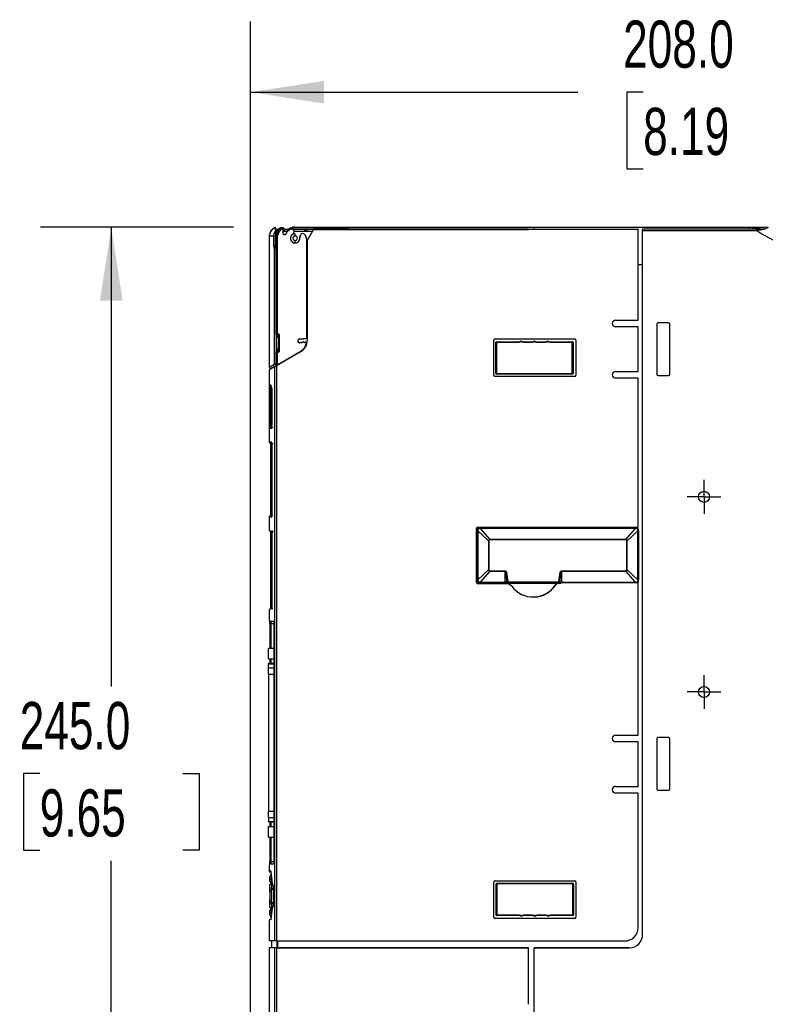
# Model space of a CAD drawing. Header units: millimetres. Extents: x 0 to 1397, y 0 to 1080.
# Tile 16 of 28: x 814 to 981, y 364 to 584. Entities that reach past the tile are written whole.
import ezdxf

# ---------------------------------------------------------------- set-up
doc = ezdxf.new("R2010")
doc.units = ezdxf.units.MM
doc.header["$LTSCALE"] = 5
doc.linetypes.add('CENTERX2', pattern=[20.32, 12.7, -2.54, 2.54, -2.54])
doc.layers.add('CENTER', color=40, linetype='CENTERX2')
doc.layers.add('DIMENSIONS', color=140, linetype='Continuous', lineweight=25)
doc.styles.add('SLDTEXTSTYLE0', font='TXT', dxfattribs={"width": 0.7})
doc.dimstyles.new('SLDDIMSTYLE1', dxfattribs={"dimtxt": 10.790039, "dimasz": 16.51, "dimexe": 0, "dimexo": 0.0625, "dimgap": 2.69751, "dimtad": 0, "dimtih": 1, "dimtoh": 1, "dimrnd": 1e-09, "dimzin": 4, "dimdsep": 46, "dimtxsty": 'SLDTEXTSTYLE0', "dimsah": 1, "dimcen": 0.09, "dimadec": 0, "dimazin": 1, "dimtfac": 1, "dimtofl": 0, "dimtmove": 0, "dimatfit": 3, "dimfxl": 0, "dimfrac": 2, "dimtolj": 1, "dimtzin": 12, "dimarcsym": 0})

# ---------------------------------------------------------------- blocks, each defined once
blk = doc.blocks.new('_D_10')
at = {"layer": 'DIMENSIONS'}
for p, q in [((865.91, 307.18), (865.91, 583.91)), ((1073.93, 544.2), (1073.93, 583.91)), ((865.91, 568.04), (939.27, 568.04)), ((953.89, 568.04), (950.27, 568.04)), ((950.27, 568.04), (950.27, 550.89)), ((985.95, 568.04), (989.58, 568.04)), ((989.58, 568.04), (989.58, 550.89)), ((1073.93, 568.04), (1000.58, 568.04)), ((950.27, 550.89), (953.89, 550.89)), ((989.58, 550.89), (985.95, 550.89))]:
    blk.add_line(p, q, dxfattribs=at)
for points in [[(865.91, 568.04), (882.42, 565.5), (882.42, 570.58)], [(1073.93, 568.04), (1057.42, 570.58), (1057.42, 565.5)]]:
    blk.add_solid(points, dxfattribs=at)
at = {"layer": 'DIMENSIONS', "char_height": 10.583, "attachment_point": 1, "style": 'SLDTEXTSTYLE0'}
for s, insert in [('208.0', (949.4, 584.1)), ('8.19', (953.89, 564.53))]:
    blk.add_mtext(s, dxfattribs=dict(at, insert=insert))
blk = doc.blocks.new('_D_12')
at = {"layer": 'DIMENSIONS'}
for p, q in [((862.1, 537.78), (818.85, 537.78)), ((834.72, 537.78), (834.72, 434.84)), ((818.69, 415.28), (815.07, 415.28)), ((815.07, 415.28), (815.07, 398.13)), ((850.75, 415.28), (854.38, 415.28)), ((854.38, 415.28), (854.38, 398.13)), ((815.07, 398.13), (818.69, 398.13)), ((854.38, 398.13), (850.75, 398.13)), ((834.72, 292.78), (834.72, 395.71)), ((865.33, 292.78), (818.85, 292.78))]:
    blk.add_line(p, q, dxfattribs=at)
for points in [[(834.72, 537.78), (832.18, 521.27), (837.26, 521.27)], [(834.72, 292.78), (837.26, 309.29), (832.18, 309.29)]]:
    blk.add_solid(points, dxfattribs=at)
at = {"layer": 'DIMENSIONS', "char_height": 10.583, "attachment_point": 1, "style": 'SLDTEXTSTYLE0'}
for s, insert in [('245.0', (814.2, 431.34)), ('9.65', (818.69, 411.77))]:
    blk.add_mtext(s, dxfattribs=dict(at, insert=insert))
blk = doc.blocks.new('SW_CENTERMARKSYMBOL_6')
at = {"layer": 'CENTER', "color": 0}
for p, q in [((0, 2.54), (0, 3.79)), ((0, 0), (0, 2.54)), ((-2.54, 0), (-3.79, 0)), ((0, 0), (-2.54, 0)), ((0, 0), (0, -2.54)), ((0, 0), (2.54, 0)), ((2.54, 0), (3.79, 0)), ((0, -2.54), (0, -3.79))]:
    blk.add_line(p, q, dxfattribs=at)
blk = doc.blocks.new('SW_CENTERMARKSYMBOL_7')
at = {"layer": 'CENTER', "color": 0}
for p, q in [((0, 2.54), (0, 3.79)), ((0, 0), (0, 2.54)), ((-2.54, 0), (-3.79, 0)), ((0, 0), (-2.54, 0)), ((0, 0), (0, -2.54)), ((0, 0), (2.54, 0)), ((2.54, 0), (3.79, 0)), ((0, -2.54), (0, -3.79))]:
    blk.add_line(p, q, dxfattribs=at)

msp = doc.modelspace()

# ---------------------------------------------------------------- linework, layer by layer
for p, q in [((871.607, 537.607), (871.322, 537.598)), ((871.331, 537.596), (871.328, 537.614)), ((871.528, 536.825), (871.528, 536.384)), ((871.77, 536.825), (871.528, 536.825)), ((871.528, 536.825), (871.528, 536.384)), ((871.889, 536.825), (871.914, 536.811)), ((871.914, 536.825), (871.889, 536.825)), ((871.914, 536.825), (871.914, 536.811)), ((871.922, 536.825), (871.914, 536.825)), ((872.006, 537.368), (872.006, 537.156)), ((872.006, 537.368), (872.252, 537.368)), ((872.468, 537.358), (872.627, 537.608)), ((873.255, 537.606), (872.627, 537.608)), ((872.627, 537.608), (873.246, 537.607)), ((872.966, 537.295), (872.918, 537.295)), ((872.966, 537.295), (873.248, 537.569)), ((873.131, 536.677), (873.216, 536.837)), ((874.239, 536.825), (873.209, 536.825)), ((873.216, 536.837), (873.226, 536.853)), ((873.226, 536.853), (873.413, 537.025)), ((873.248, 537.569), (873.255, 537.606)), ((873.413, 537.025), (873.447, 537.043)), ((873.536, 537.187), (873.54, 537.21)), ((873.54, 537.21), (873.544, 537.229)), ((873.545, 537.368), (874.55, 537.368)), ((873.948, 536.436), (873.876, 536.301)), ((873.999, 536.588), (873.948, 536.436)), ((873.948, 536.436), (873.948, 536.436)), ((873.999, 536.588), (873.999, 536.588)), ((874.118, 536.746), (874.118, 536.746)), ((874.84, 537.294), (874.261, 536.846)), ((874.261, 536.846), (874.261, 536.846)), ((874.84, 537.294), (874.978, 537.363)), ((875.504, 537.294), (874.84, 537.294)), ((874.978, 537.363), (874.978, 537.363)), ((880.284, 537.659), (875.191, 537.659)), ((875.373, 537.368), (880.116, 537.368)), ((875.544, 536.341), (875.674, 536.799)), ((875.676, 537.011), (875.676, 537.011)), ((878.226, 536.825), (875.679, 536.825)), ((875.921, 537.777), (952.719, 537.777)), ((878.231, 536.825), (878.226, 536.825)), ((878.291, 536.825), (878.231, 536.825)), ((879.803, 536.825), (878.292, 536.825)), ((880.064, 537.277), (878.621, 534.777)), ((880.064, 537.277), (880.284, 537.659)), ((952.754, 537.277), (880.064, 537.277)), ((880.082, 537.283), (880.249, 537.573)), ((880.082, 537.283), (928.102, 537.283)), ((887.885, 537.572), (880.249, 537.573)), ((887.885, 537.368), (887.885, 537.572)), ((928.102, 537.367), (887.885, 537.368)), ((928.102, 537.367), (928.102, 537.283)), ((929.504, 537.334), (929.475, 537.752)), ((929.504, 537.752), (929.475, 537.752)), ((929.504, 537.334), (929.504, 537.752)), ((929.504, 537.752), (977.687, 537.752)), ((929.504, 537.334), (952.75, 537.334)), ((952.719, 537.777), (952.721, 537.752)), ((952.75, 537.334), (952.754, 537.277)), ((952.754, 516.927), (952.754, 537.277)), ((953.255, 537.752), (953.255, 537.777)), ((953.745, 537.752), (953.743, 537.777)), ((977.687, 537.334), (953.774, 537.334)), ((953.774, 529.326), (953.774, 537.334)), ((953.778, 379.253), (953.778, 537.043)), ((953.778, 537.043), (979.372, 537.043)), ((977.687, 537.334), (977.687, 537.752)), ((977.687, 537.752), (981.152, 537.752)), ((979.372, 537.334), (977.687, 537.334)), ((979.372, 537.043), (979.372, 537.334)), ((979.372, 537.043), (980.519, 536.28)), ((870.124, 535.797), (870.117, 506.412)), ((871.14, 533.545), (871.14, 535.795)), ((871.431, 535.795), (871.43, 533.545)), ((871.431, 535.795), (871.698, 535.795)), ((871.692, 513.795), (871.698, 535.795)), ((871.983, 513.795), (871.988, 535.795)), ((873.876, 536.301), (873.876, 536.301)), ((875.924, 536.294), (875.583, 536.234)), ((875.924, 535.794), (875.924, 536.294)), ((875.924, 534.294), (875.924, 534.794)), ((876.959, 535.47), (876.959, 535.47)), ((877.126, 536.019), (876.971, 535.578)), ((876.971, 535.578), (876.971, 535.578)), ((877.126, 536.019), (877.126, 536.019)), ((878.062, 536.072), (878.062, 536.072)), ((878.234, 535.923), (878.307, 535.892)), ((878.519, 513.053), (878.524, 534.716)), ((878.524, 534.716), (878.524, 534.842)), ((878.621, 534.777), (878.621, 512.417)), ((871.43, 533.545), (871.14, 533.545)), ((871.256, 507.07), (871.263, 532.86)), ((953.778, 529.326), (952.754, 529.326)), ((953.778, 379.253), (953.778, 529.326)), ((947.731, 516.927), (952.754, 516.927)), ((952.754, 515.427), (947.731, 515.427)), ((952.754, 505.427), (952.754, 515.427)), ((956.947, 516.017), (956.947, 504.817)), ((959.553, 516.317), (957.247, 516.317)), ((959.853, 504.817), (959.853, 516.017)), ((871.795, 513.795), (871.692, 513.795)), ((871.749, 509.895), (871.75, 513.695)), ((871.75, 513.171), (871.749, 510.419)), ((871.75, 513.695), (871.75, 513.695)), ((871.75, 513.636), (871.75, 513.312)), ((872.204, 513.795), (871.795, 513.795)), ((871.849, 510.419), (871.85, 513.171)), ((871.85, 513.707), (871.85, 513.383)), ((871.85, 513.707), (872.192, 513.707)), ((871.85, 513.383), (872.164, 513.383)), ((871.85, 513.171), (872.158, 513.171)), ((871.983, 513.795), (872.22, 513.795)), ((872.158, 513.171), (872.158, 510.419)), ((872.164, 513.383), (872.192, 513.707)), ((872.22, 513.795), (872.204, 513.795)), ((872.257, 510.419), (872.258, 513.171)), ((872.263, 513.312), (872.292, 513.636)), ((872.304, 513.695), (872.32, 513.695)), ((872.32, 513.695), (872.319, 509.895)), ((876.903, 512.745), (877.296, 512.766)), ((877.296, 512.766), (877.323, 512.767)), ((877.984, 512.818), (878.34, 512.854)), ((920.421, 504.577), (920.421, 512.477)), ((920.721, 512.777), (938.521, 512.777)), ((921.021, 512.087), (921.021, 511.93)), ((921.021, 512.087), (926.011, 512.087)), ((926.011, 511.93), (926.011, 512.087)), ((926.521, 512.07), (926.477, 512.228)), ((926.564, 512.228), (926.521, 512.07)), ((927.03, 511.93), (927.03, 512.087)), ((927.03, 512.087), (929.011, 512.087)), ((929.011, 511.93), (929.011, 512.087)), ((929.521, 512.07), (929.477, 512.228)), ((929.564, 512.228), (929.521, 512.07)), ((930.03, 511.93), (930.03, 512.087)), ((930.03, 512.087), (932.011, 512.087)), ((932.011, 511.93), (932.011, 512.087)), ((932.521, 512.07), (932.477, 512.228)), ((932.564, 512.228), (932.521, 512.07)), ((933.03, 511.93), (933.03, 512.087)), ((933.03, 512.087), (938.021, 512.087)), ((938.021, 511.93), (938.021, 512.087)), ((938.821, 512.477), (938.821, 504.577)), ((871.691, 509.895), (871.749, 509.895)), ((871.691, 507.015), (871.691, 509.895)), ((871.749, 510.278), (871.749, 509.954)), ((871.749, 509.895), (871.749, 509.895)), ((871.751, 509.875), (871.751, 509.875)), ((872.158, 510.419), (871.849, 510.419)), ((872.163, 510.207), (871.849, 510.207)), ((871.849, 509.883), (871.849, 510.207)), ((872.191, 509.883), (871.849, 509.883)), ((872.073, 507.024), (877.018, 509.878)), ((872.191, 509.883), (872.163, 510.207)), ((872.291, 509.953), (872.263, 510.278)), ((872.319, 509.895), (872.303, 509.895)), ((876.94, 511.886), (876.922, 511.886)), ((877.349, 511.907), (876.94, 511.886)), ((876.94, 511.886), (876.94, 511.886)), ((877.349, 511.907), (877.349, 511.907)), ((877.589, 511.999), (877.589, 511.999)), ((877.811, 512.016), (877.811, 512.016)), ((878.062, 511.962), (878.023, 511.96)), ((878.21, 511.976), (878.062, 511.962)), ((878.062, 511.962), (878.062, 511.962)), ((878.21, 511.976), (878.21, 511.976)), ((878.425, 511.818), (878.425, 511.818)), ((921.021, 511.93), (920.863, 511.93)), ((920.863, 504.98), (920.863, 511.93)), ((921.021, 511.93), (921.021, 504.98)), ((926.011, 511.93), (921.021, 511.93)), ((929.011, 511.93), (927.03, 511.93)), ((932.011, 511.93), (930.03, 511.93)), ((938.021, 511.93), (933.03, 511.93)), ((938.178, 511.93), (938.021, 511.93)), ((938.021, 504.98), (938.021, 511.93)), ((938.178, 511.93), (938.178, 504.98)), ((877.121, 509.818), (871.752, 506.719)), ((871.844, 509.795), (871.849, 509.795)), ((871.849, 509.795), (872.204, 509.795)), ((871.981, 506.989), (871.982, 509.795)), ((872.204, 509.795), (872.219, 509.795)), ((871.26, 506.435), (870.121, 505.777)), ((870.121, 505.777), (870.121, 489.647)), ((871.752, 506.719), (871.26, 506.435)), ((871.26, 506.435), (871.26, 377.777)), ((871.528, 506.717), (871.528, 506.59)), ((871.752, 506.719), (871.752, 377.777)), ((871.914, 506.94), (871.914, 506.812)), ((871.973, 506.967), (872.073, 507.024)), ((871.981, 506.989), (872.073, 507.024)), ((947.731, 505.427), (952.754, 505.427)), ((938.521, 504.277), (920.721, 504.277)), ((920.863, 504.98), (921.021, 504.98)), ((921.021, 504.98), (921.021, 504.823)), ((921.021, 504.98), (938.021, 504.98)), ((938.021, 504.823), (921.021, 504.823)), ((938.021, 504.823), (938.021, 504.98)), ((938.021, 504.98), (938.178, 504.98)), ((952.754, 503.927), (947.731, 503.927)), ((952.754, 470.557), (952.754, 503.927)), ((957.247, 504.517), (959.553, 504.517)), ((870.193, 493.477), (870.193, 501.777)), ((870.193, 501.777), (870.493, 501.777)), ((870.392, 502.307), (870.393, 502.311)), ((870.493, 493.477), (870.493, 501.777)), ((870.713, 501.777), (870.493, 501.777)), ((870.708, 501.777), (870.708, 493.477)), ((870.711, 501.777), (870.711, 493.477)), ((870.193, 493.477), (870.493, 493.477)), ((870.713, 493.477), (870.493, 493.477)), ((870.121, 489.647), (870.609, 489.647)), ((870.364, 488.847), (870.364, 473.579)), ((870.364, 488.847), (870.664, 488.847)), ((870.755, 489.347), (870.438, 489.347)), ((870.664, 473.579), (870.664, 488.847)), ((870.664, 488.847), (870.702, 488.847)), ((870.702, 488.847), (870.702, 473.579)), ((870.702, 488.847), (870.704, 488.847)), ((870.704, 488.847), (870.704, 473.579)), ((870.121, 472.779), (870.121, 469.907)), ((870.609, 472.779), (870.121, 472.779)), ((870.364, 473.579), (870.664, 473.579)), ((870.907, 473.079), (870.438, 473.079)), ((870.702, 473.579), (870.664, 473.579)), ((870.704, 473.579), (870.702, 473.579)), ((916.531, 458.157), (916.531, 470.257)), ((916.831, 470.557), (952.754, 470.557)), ((917.35, 470.211), (917.113, 470.195)), ((917.35, 470.355), (917.35, 470.211)), ((917.35, 470.355), (952.211, 470.355)), ((917.35, 470.211), (919.557, 467.734)), ((952.211, 470.211), (917.35, 470.211)), ((950.004, 467.734), (952.211, 470.211)), ((952.211, 470.211), (952.211, 470.355)), ((952.449, 470.195), (952.211, 470.211)), ((870.364, 469.107), (870.364, 452.707)), ((870.365, 469.107), (870.664, 469.107)), ((870.907, 469.607), (870.438, 469.607)), ((870.664, 452.707), (870.664, 469.107)), ((870.702, 469.107), (870.702, 452.707)), ((870.704, 469.107), (870.704, 452.707)), ((916.875, 469.722), (916.73, 469.722)), ((916.73, 458.692), (916.73, 469.722)), ((916.893, 469.976), (916.875, 469.722)), ((919.253, 467.434), (916.875, 469.722)), ((916.875, 469.722), (916.875, 458.692)), ((952.686, 469.722), (950.308, 467.434)), ((952.686, 469.722), (952.668, 469.976)), ((952.686, 458.692), (952.686, 469.722)), ((952.831, 469.722), (952.686, 469.722)), ((952.831, 469.722), (952.831, 458.692)), ((919.253, 467.434), (919.253, 460.98)), ((919.309, 467.434), (919.253, 467.434)), ((919.309, 467.434), (919.309, 460.98)), ((950.004, 467.734), (919.557, 467.734)), ((919.557, 467.68), (919.557, 467.734)), ((950.004, 467.68), (919.557, 467.68)), ((950.004, 467.68), (950.004, 467.734)), ((950.253, 460.98), (950.253, 467.434)), ((950.253, 467.434), (950.308, 467.434)), ((950.308, 460.98), (950.308, 467.434)), ((916.875, 458.692), (919.253, 460.98)), ((919.557, 460.68), (917.35, 458.203)), ((919.309, 460.98), (919.253, 460.98)), ((919.557, 460.734), (922.981, 460.734)), ((919.557, 460.734), (919.557, 460.68)), ((919.557, 460.68), (922.981, 460.68)), ((922.981, 460.734), (922.981, 460.68)), ((922.981, 458.203), (922.981, 460.68)), ((935.581, 460.734), (935.581, 460.68)), ((935.581, 460.734), (950.004, 460.734)), ((935.581, 460.68), (935.581, 458.203)), ((935.581, 460.68), (950.004, 460.68)), ((950.004, 460.734), (950.004, 460.68)), ((952.211, 458.203), (950.004, 460.68)), ((950.253, 460.98), (950.308, 460.98)), ((950.308, 460.98), (952.686, 458.692)), ((916.73, 458.692), (916.875, 458.692)), ((923.008, 457.857), (916.831, 457.857)), ((916.875, 458.692), (916.893, 458.438)), ((917.35, 458.203), (917.113, 458.219)), ((917.35, 458.203), (922.981, 458.203)), ((917.35, 458.059), (917.35, 458.203)), ((922.981, 458.059), (917.35, 458.059)), ((922.981, 458.059), (922.981, 458.203)), ((923.038, 457.857), (923.008, 457.857)), ((923.56, 457.957), (923.447, 457.957)), ((923.56, 458.257), (923.56, 457.957)), ((923.56, 458.257), (935.001, 458.257)), ((923.56, 457.957), (935.001, 457.957)), ((924.434, 457.279), (924.465, 457.28)), ((934.27, 457.616), (934.299, 457.614)), ((935.001, 457.957), (935.001, 458.257)), ((935.001, 458.257), (935.184, 458.248)), ((935.001, 457.957), (935.096, 457.957)), ((935.581, 458.203), (952.211, 458.203)), ((935.581, 458.092), (935.581, 458.203)), ((935.581, 458.092), (952.211, 458.092)), ((952.211, 458.203), (952.449, 458.219)), ((952.211, 458.092), (952.211, 458.203)), ((952.668, 458.438), (952.686, 458.692)), ((952.686, 458.692), (952.831, 458.692)), ((952.754, 458.232), (952.692, 458.232)), ((952.754, 423.927), (952.754, 458.232)), ((870.365, 452.707), (870.664, 452.707)), ((870.121, 451.907), (870.121, 449.727)), ((870.907, 452.207), (870.438, 452.207)), ((870.249, 448.927), (870.249, 443.432)), ((870.25, 448.927), (870.549, 448.927)), ((870.515, 449.427), (871.302, 449.427)), ((870.549, 448.927), (871.133, 448.927)), ((870.549, 443.432), (870.549, 448.927)), ((871.13, 448.927), (871.13, 395.527)), ((871.134, 448.927), (871.134, 395.527)), ((869.934, 441.032), (869.934, 443.432)), ((869.934, 443.432), (871.13, 443.432)), ((869.934, 441.032), (871.13, 441.032)), ((871.13, 439.972), (869.934, 439.972)), ((869.934, 439.922), (869.934, 439.972)), ((869.934, 439.022), (869.934, 439.922)), ((869.934, 439.922), (871.13, 439.922)), ((870.249, 441.032), (870.249, 439.972)), ((870.549, 439.972), (870.549, 441.032)), ((869.934, 437.602), (869.934, 439.022)), ((869.934, 439.022), (871.13, 439.022)), ((869.934, 437.602), (869.934, 406.862)), ((869.934, 437.602), (871.13, 437.602)), ((947.731, 423.927), (952.754, 423.927)), ((952.754, 422.427), (947.731, 422.427)), ((952.754, 412.427), (952.754, 422.427)), ((956.947, 423.047), (956.947, 411.847)), ((959.553, 423.347), (957.247, 423.347)), ((959.853, 411.847), (959.853, 423.047)), ((947.731, 412.427), (952.754, 412.427)), ((952.754, 410.927), (947.731, 410.927)), ((952.754, 380.777), (952.754, 410.927)), ((957.247, 411.547), (959.553, 411.547)), ((869.934, 405.442), (869.934, 406.862)), ((869.934, 406.862), (871.13, 406.862)), ((869.934, 405.442), (869.934, 404.542)), ((869.934, 405.442), (871.13, 405.442)), ((869.934, 404.492), (869.934, 404.542)), ((869.934, 404.542), (871.13, 404.542)), ((869.934, 404.492), (871.13, 404.492)), ((870.249, 404.492), (870.249, 403.432)), ((870.549, 403.432), (870.549, 404.492)), ((869.934, 401.032), (869.934, 403.432)), ((869.934, 403.432), (871.13, 403.432)), ((869.934, 401.032), (871.13, 401.032)), ((870.249, 401.032), (870.249, 395.527)), ((870.549, 395.527), (870.549, 401.032)), ((870.25, 395.527), (870.549, 395.527)), ((871.133, 395.527), (870.549, 395.527)), ((870.121, 394.727), (870.121, 393.477)), ((870.121, 393.477), (870.418, 393.477)), ((870.47, 393.251), (870.469, 393.236)), ((870.47, 393.251), (870.779, 390.634)), ((871.302, 395.027), (870.515, 395.027)), ((870.251, 392.232), (870.632, 392.232)), ((870.251, 391.782), (870.251, 392.232)), ((870.251, 391.482), (870.251, 391.782)), ((870.251, 391.782), (870.632, 391.782)), ((870.251, 391.482), (870.632, 391.482)), ((870.251, 391.082), (870.251, 391.482)), ((870.251, 391.082), (870.632, 391.082)), ((870.401, 392.677), (870.401, 392.232)), ((870.401, 391.082), (870.401, 390.777)), ((870.402, 390.777), (870.701, 390.777)), ((870.632, 391.34), (870.632, 391.482)), ((870.632, 391.34), (870.632, 389.879)), ((920.421, 383.077), (920.421, 390.977)), ((920.721, 391.277), (938.521, 391.277)), ((921.121, 390.734), (921.121, 390.577)), ((921.121, 390.734), (938.121, 390.734)), ((938.121, 390.577), (938.121, 390.734)), ((938.821, 390.977), (938.821, 383.077)), ((870.251, 389.282), (870.251, 390.512)), ((870.251, 390.512), (870.632, 390.512)), ((870.251, 389.282), (870.632, 389.282)), ((870.251, 389.279), (870.251, 389.282)), ((870.251, 388.782), (870.251, 389.279)), ((870.251, 389.279), (870.632, 389.279)), ((870.251, 388.782), (870.632, 388.782)), ((870.251, 388.782), (870.251, 386.982)), ((870.632, 389.521), (870.632, 389.879)), ((870.632, 389.879), (871.095, 389.879)), ((870.632, 389.521), (870.632, 389.282)), ((870.632, 389.521), (871.075, 389.521)), ((870.632, 389.282), (871.075, 389.282)), ((870.632, 388.782), (870.632, 389.279)), ((870.632, 389.279), (871.075, 389.279)), ((870.632, 388.782), (870.632, 386.982)), ((871.075, 389.777), (871.075, 385.977)), ((871.079, 389.777), (871.079, 385.977)), ((921.121, 390.577), (920.963, 390.577)), ((920.963, 383.627), (920.963, 390.577)), ((921.121, 390.577), (921.121, 383.627)), ((938.121, 390.577), (921.121, 390.577)), ((938.278, 390.577), (938.121, 390.577)), ((938.121, 383.627), (938.121, 390.577)), ((938.278, 390.577), (938.278, 383.627)), ((870.251, 386.484), (870.251, 386.982)), ((870.251, 386.982), (870.632, 386.982)), ((870.251, 386.484), (870.632, 386.484)), ((870.251, 386.482), (870.251, 386.484)), ((870.251, 386.482), (870.632, 386.482)), ((870.251, 385.252), (870.251, 386.482)), ((870.632, 386.484), (870.632, 386.982)), ((870.632, 386.484), (871.075, 386.484)), ((870.632, 386.482), (871.075, 386.482)), ((870.632, 386.482), (870.632, 386.243)), ((870.632, 385.885), (870.632, 386.243)), ((870.632, 386.243), (871.075, 386.243)), ((870.251, 385.252), (870.632, 385.252)), ((870.251, 384.282), (870.251, 384.682)), ((870.251, 384.682), (870.632, 384.682)), ((870.251, 383.982), (870.251, 384.282)), ((870.251, 384.282), (870.632, 384.282)), ((870.401, 384.977), (870.401, 384.682)), ((870.402, 384.977), (870.701, 384.977)), ((870.779, 385.12), (870.47, 382.503)), ((870.632, 385.885), (870.632, 384.423)), ((870.632, 385.885), (871.094, 385.885)), ((870.632, 384.282), (870.632, 384.423)), ((870.778, 385.14), (870.783, 385.177)), ((870.121, 382.277), (870.121, 377.777)), ((870.251, 383.982), (870.632, 383.982)), ((870.251, 383.532), (870.251, 383.982)), ((870.251, 383.532), (870.632, 383.532)), ((870.401, 383.532), (870.401, 383.077)), ((938.521, 382.777), (920.721, 382.777)), ((920.963, 383.627), (921.121, 383.627)), ((921.121, 383.627), (921.121, 383.47)), ((921.121, 383.627), (926.111, 383.627)), ((926.111, 383.47), (921.121, 383.47)), ((926.111, 383.627), (926.111, 383.47)), ((926.577, 383.329), (926.621, 383.487)), ((926.621, 383.487), (926.664, 383.329)), ((927.13, 383.627), (929.111, 383.627)), ((927.13, 383.627), (927.13, 383.47)), ((929.111, 383.47), (927.13, 383.47)), ((929.111, 383.627), (929.111, 383.47)), ((929.577, 383.329), (929.621, 383.487)), ((929.621, 383.487), (929.664, 383.329)), ((930.13, 383.627), (932.111, 383.627)), ((930.13, 383.627), (930.13, 383.47)), ((932.111, 383.47), (930.13, 383.47)), ((932.111, 383.627), (932.111, 383.47)), ((932.577, 383.329), (932.621, 383.487)), ((932.621, 383.487), (932.664, 383.329)), ((933.13, 383.627), (938.121, 383.627)), ((933.13, 383.627), (933.13, 383.47)), ((938.121, 383.47), (933.13, 383.47)), ((938.121, 383.47), (938.121, 383.627)), ((938.121, 383.627), (938.278, 383.627)), ((871.26, 377.777), (870.121, 377.777)), ((870.629, 377.777), (870.629, 376.24)), ((871.752, 377.777), (871.26, 377.777)), ((871.752, 377.777), (949.752, 377.777)), ((871.858, 376.237), (871.858, 377.777)), ((872.006, 376.214), (872.006, 377.777)), ((949.752, 377.777), (949.752, 377.777)), ((949.753, 377.777), (949.754, 377.777)), ((953.778, 379.253), (953.778, 379.253)), ((870.637, 376.24), (870.114, 376.213)), ((870.121, 376.226), (870.121, 292.954)), ((871.26, 376.212), (871.26, 292.962)), ((872.006, 376.229), (871.752, 376.212)), ((871.752, 376.215), (871.752, 293.911)), ((928.221, 376.212), (871.752, 376.212)), ((871.858, 376.237), (872.006, 376.245)), ((872.006, 376.214), (928.221, 376.214)), ((928.221, 376.212), (928.221, 376.214)), ((928.221, 363.577), (928.221, 376.212)), ((929.508, 376.253), (929.508, 376.254)), ((929.508, 293.777), (929.508, 376.254)), ((950.778, 376.254), (929.508, 376.254)), ((929.508, 293.777), (929.508, 376.253)), ((929.508, 376.253), (950.779, 376.253)), ((950.779, 376.253), (950.778, 376.254))]:
    msp.add_line(p, q)
at = {"flags": 128}
for points in [[(871.14, 535.795), (871.24, 536.413), (871.528, 536.972)], [(871.466, 537.648), (871.385, 537.641), (871.326, 537.62)], [(871.705, 537.504), (871.72, 537.478), (871.765, 537.401), (871.869, 537.219), (872.006, 536.983)], [(871.72, 537.478), (871.715, 537.488), (871.705, 537.504)], [(872.006, 536.983), (871.897, 537.172), (871.799, 537.34), (871.743, 537.438), (871.72, 537.478)], [(872.468, 537.358), (872.471, 537.346), (872.489, 537.335), (872.519, 537.324), (872.564, 537.315), (872.711, 537.3), (872.918, 537.295)], [(873.536, 537.187), (873.508, 537.105), (873.447, 537.043)], [(874.261, 536.846), (874.195, 536.788), (874.118, 536.746)], [(875.191, 537.659), (875.192, 537.663), (875.198, 537.668), (875.221, 537.677)], [(981.152, 537.752), (979.467, 537.523), (977.687, 537.334)], [(981.228, 537.437), (980.469, 537.365), (979.372, 537.334)], [(981.26, 537.296), (980.344, 537.143), (979.372, 537.043)], [(981.26, 537.296), (981.203, 537.313), (981.162, 537.331), (981.142, 537.344), (981.128, 537.357), (981.121, 537.37), (981.12, 537.381), (981.131, 537.397), (981.152, 537.411), (981.228, 537.437)], [(981.33, 537.777), (981.628, 537.77), (981.735, 537.76), (981.813, 537.747), (981.878, 537.725), (981.894, 537.712), (981.9, 537.699), (981.85, 537.647), (981.228, 537.437)], [(871.14, 535.795), (870.237, 535.796), (870.237, 535.796)], [(871.698, 535.795), (871.738, 535.795), (871.805, 535.795), (871.891, 535.795), (871.988, 535.795)], [(876.971, 535.578), (876.958, 535.525), (876.959, 535.47)], [(878.234, 535.923), (878.162, 536.013), (878.062, 536.072)], [(878.524, 534.716), (878.451, 535.337), (878.234, 535.923)], [(871.692, 513.795), (871.732, 513.795), (871.799, 513.795), (871.886, 513.795), (871.983, 513.795)], [(871.75, 513.695), (871.75, 513.68), (871.75, 513.636)], [(871.75, 513.312), (871.75, 513.248), (871.75, 513.171)], [(871.85, 513.171), (871.831, 513.171), (871.812, 513.171), (871.795, 513.171), (871.779, 513.171), (871.767, 513.171), (871.758, 513.171), (871.752, 513.171), (871.75, 513.171)], [(871.85, 513.707), (871.825, 513.772), (871.795, 513.795)], [(871.795, 513.779), (871.81, 513.781), (871.824, 513.77), (871.838, 513.745), (871.85, 513.707)], [(871.85, 513.171), (871.85, 513.229), (871.85, 513.286), (871.85, 513.337), (871.85, 513.383)], [(872.158, 513.171), (872.16, 513.284), (872.164, 513.383)], [(872.158, 513.171), (872.195, 513.171), (872.226, 513.171), (872.248, 513.171), (872.258, 513.171)], [(872.244, 513.787), (872.221, 513.792), (872.199, 513.789)], [(872.258, 513.171), (872.259, 513.248), (872.263, 513.312)], [(872.292, 513.636), (872.297, 513.68), (872.304, 513.695)], [(877.323, 512.767), (877.432, 512.752), (877.534, 512.711)], [(877.756, 512.727), (877.863, 512.789), (877.984, 512.818)], [(926.521, 512.07), (926.275, 511.965), (926.011, 511.93)], [(927.03, 511.93), (926.766, 511.965), (926.521, 512.07)], [(929.521, 512.07), (929.275, 511.965), (929.011, 511.93)], [(930.03, 511.93), (929.766, 511.965), (929.521, 512.07)], [(932.521, 512.07), (932.275, 511.965), (932.011, 511.93)], [(933.03, 511.93), (932.766, 511.965), (932.521, 512.07)], [(871.749, 510.419), (871.749, 510.343), (871.749, 510.278)], [(871.849, 510.419), (871.83, 510.419), (871.811, 510.419), (871.794, 510.419), (871.779, 510.419), (871.766, 510.419), (871.757, 510.419), (871.751, 510.419), (871.749, 510.419)], [(871.749, 509.954), (871.749, 509.91), (871.749, 509.895)], [(871.849, 510.207), (871.849, 510.229), (871.849, 510.253), (871.849, 510.278), (871.849, 510.305), (871.849, 510.332), (871.849, 510.361), (871.849, 510.39), (871.849, 510.419)], [(871.849, 509.795), (871.849, 509.796), (871.849, 509.801), (871.849, 509.808), (871.849, 509.818), (871.849, 509.83), (871.849, 509.846), (871.849, 509.863), (871.849, 509.883)], [(872.163, 510.207), (872.159, 510.306), (872.158, 510.419)], [(872.158, 510.419), (872.194, 510.419), (872.225, 510.419), (872.247, 510.419), (872.257, 510.419)], [(872.263, 510.278), (872.259, 510.342), (872.257, 510.419)], [(872.303, 509.895), (872.296, 509.91), (872.291, 509.953)], [(877.589, 511.999), (877.476, 511.935), (877.349, 511.907)], [(878.023, 511.96), (877.913, 511.974), (877.811, 512.016)], [(872.198, 509.801), (872.222, 509.799), (872.243, 509.803)], [(870.117, 506.415), (870.402, 506.579), (871.256, 507.07)], [(870.567, 506.155), (870.801, 506.291), (871.5, 506.693)], [(871.691, 507.015), (871.338, 506.982), (871.277, 507.016), (871.261, 507.04), (871.257, 507.054), (871.256, 507.062), (871.256, 507.07)], [(871.914, 506.94), (871.802, 506.876), (871.694, 506.813), (871.61, 506.765), (871.528, 506.717)], [(871.973, 506.967), (871.946, 506.953), (871.914, 506.94)], [(870.614, 492.677), (870.552, 492.677), (870.493, 492.677), (870.439, 492.677), (870.39, 492.677), (870.344, 492.677), (870.303, 492.677), (870.265, 492.677), (870.233, 492.677)], [(870.907, 489.347), (870.933, 489.325), (870.941, 489.306)], [(917.116, 470.346), (917.114, 470.294), (917.113, 470.195)], [(952.449, 470.195), (952.447, 470.294), (952.445, 470.346)], [(870.625, 469.566), (870.619, 469.588), (870.603, 469.607)], [(870.907, 469.607), (870.93, 469.59), (870.942, 469.566)], [(916.893, 469.976), (916.794, 469.974), (916.741, 469.972)], [(952.82, 469.972), (952.768, 469.974), (952.668, 469.976)], [(922.981, 460.734), (923.019, 460.727), (923.057, 460.707), (923.132, 460.626), (923.262, 460.343), (923.56, 458.257)], [(922.981, 460.68), (922.99, 460.679), (922.999, 460.674), (923.017, 460.656), (923.052, 460.584), (923.121, 460.296), (923.199, 459.638), (923.27, 458.243)], [(935.001, 458.257), (935.297, 460.335), (935.429, 460.625), (935.504, 460.707), (935.542, 460.727), (935.581, 460.734)], [(935.291, 458.243), (935.36, 459.614), (935.439, 460.288), (935.508, 460.582), (935.544, 460.656), (935.562, 460.674), (935.572, 460.679), (935.581, 460.68)], [(916.893, 458.438), (916.794, 458.44), (916.741, 458.442)], [(917.113, 458.219), (917.114, 458.12), (917.116, 458.068)], [(923.27, 458.243), (923.31, 458.245), (923.377, 458.248)], [(923.317, 457.971), (923.401, 457.973), (923.457, 457.977)], [(923.377, 458.248), (923.463, 458.252), (923.56, 458.257)], [(935.104, 457.977), (935.161, 457.973), (935.223, 457.971)], [(935.184, 458.248), (935.251, 458.245), (935.291, 458.243)], [(952.446, 458.105), (952.447, 458.12), (952.449, 458.219)], [(952.668, 458.438), (952.768, 458.44), (952.82, 458.442)], [(952.82, 458.442), (952.78, 458.295), (952.742, 458.232)], [(870.942, 452.248), (870.93, 452.224), (870.907, 452.207)], [(870.25, 448.927), (870.246, 449.23), (870.236, 449.489)], [(871.302, 449.427), (871.333, 449.411), (871.349, 449.387)], [(870.418, 393.477), (870.445, 393.418), (870.47, 393.251)], [(871.349, 395.068), (871.333, 395.043), (871.302, 395.027)], [(870.779, 390.634), (870.788, 390.592), (870.798, 390.577)], [(870.783, 390.577), (870.814, 390.48), (870.819, 390.473)], [(871.251, 390.277), (871.281, 390.261), (871.297, 390.236)], [(870.798, 385.177), (870.788, 385.162), (870.779, 385.12)], [(871.297, 385.518), (871.281, 385.493), (871.251, 385.477)], [(926.111, 383.627), (926.375, 383.592), (926.621, 383.487)], [(926.621, 383.487), (926.866, 383.592), (927.13, 383.627)], [(929.111, 383.627), (929.375, 383.592), (929.621, 383.487)], [(929.621, 383.487), (929.866, 383.592), (930.13, 383.627)], [(932.111, 383.627), (932.375, 383.592), (932.621, 383.487)], [(932.621, 383.487), (932.866, 383.592), (933.13, 383.627)], [(871.858, 376.237), (870.93, 376.239), (870.637, 376.24)]]:
    msp.add_lwpolyline(points, dxfattribs=at)
for centre in [(967.535, 477.337), (967.535, 433.587)]:
    msp.add_circle(centre, 1.25)
for centre, radius, start, end in [((872.124, 535.795), 2, 113.53378, 179.45585), ((874.843, 538.361), 3.594, 192.67871, 202.73729), ((873.428, 535.778), 1.997, 113.65887, 179.51379), ((873.682, 535.789), 1.984, 127.71291, 179.82059), ((873.682, 535.783), 1.694, 116.81782, 179.59296), ((872.967, 537.004), 0.29, 26.21906, 90.05751), ((873.541, 536.562), 0.425, 164.25981, 269.98572), ((873.541, 536.562), 0.425, 191.85465, 322.11179), ((872.943, 536.995), 0.315, 329.95345, 25.88501), ((872.977, 536.994), 0.285, 330.34852, 29.00922), ((873.231, 537.256), 0.313, 351.42994, 86.94461), ((873.249, 537.303), 0.304, 345.94496, 88.95784), ((875.924, 535.294), 2.282, 149.98572, 153.8155), ((873.594, 536.64), 0.409, 329.98572, 352.61017), ((875.921, 535.277), 2.5, 106.2602, 141.75685), ((874.198, 536.562), 0.2, 113.34009, 172.61017), ((874.198, 536.562), 0.2, 113.34009, 172.61017), ((873.95, 537.136), 0.425, 293.34009, 312.88148), ((875.187, 536.917), 0.493, 10.97018, 115.05229), ((875.186, 536.908), 0.5, 50.48565, 114.56535), ((825.404, 529.819), 50.401, 8.61436, 8.94914), ((875.921, 535.277), 2.5, 90, 106.2602), ((875.355, 536.407), 0.2, 297.0903, 340.86062), ((875.186, 536.908), 0.5, 347.35489, 50.48802), ((877.604, 535.872), 0.5, 23.48394, 162.94896), ((877.604, 535.872), 0.5, 23.48394, 162.94896), ((878.261, 536.627), 0.5, 23.26674, 156.73326), ((878.261, 536.627), 0.4, 29.58736, 150.41264), ((946.248, 537.086), 7.53, 359.67342, 1.8882), ((873.541, 536.562), 0.425, 269.98572, 322.11179), ((875.924, 535.294), 1.05, 117.0903, 269.98572), ((875.924, 535.294), 1.05, 191.85465, 9.66897), ((875.924, 535.294), 0.5, 89.98607, 270.01393), ((875.924, 535.294), 0.5, 270.00005, 89.99995), ((875.924, 535.294), 1.05, 269.98572, 9.66897), ((877.156, 535.504), 0.2, 158.32905, 189.66897), ((871.581, 537.72), 5.8, 338.32905, 342.94924), ((878.03, 535.771), 0.302, 23.48221, 83.95945), ((1019.025, 603.68), 77.624, 240.26064, 259.71111), ((872.241, 533.389), 1.113, 171.91617, 208.40003), ((870.559, 533.395), 0.884, 322.70691, 9.77296), ((947.731, 516.177), 0.75, 90, 270), ((957.247, 516.017), 0.3, 90, 180), ((959.553, 516.017), 0.3, 0, 90), ((871.85, 513.695), 0.1, 123.19733, 179.98568), ((871.849, 513.696), 0.0988, 122.81969, 180.36102), ((871.838, 513.619), 0.0892, 81.98024, 168.57488), ((871.838, 513.295), 0.0892, 81.95915, 168.56922), ((872.17, 513.287), 0.0963, 15.28362, 93.96988), ((872.468, 513.713), 0.276, 162.72651, 181.21604), ((872.199, 513.611), 0.0964, 15.27777, 93.96088), ((872.204, 513.695), 0.0998, 359.87638, 89.87628), ((872.221, 513.695), 0.0995, 359.70719, 90.48269), ((876.922, 512.316), 0.43, 92.48572, 269.98572), ((876.922, 512.316), 0.43, 191.85465, 272.48572), ((875.621, 512.417), 3, 300, 0), ((877.633, 512.885), 0.2, 240.47667, 308.07754), ((878.319, 513.053), 0.2, 276.14464, 359.98572), ((920.721, 512.477), 0.3, 90, 180), ((921.021, 511.93), 0.157, 90, 180), ((926.011, 512.93), 0.843, 270, 303.60397), ((926.521, 512.165), 0.0764, 55.23387, 125.35312), ((927.03, 512.93), 0.843, 236.41535, 270), ((929.011, 512.93), 0.843, 270, 303.60397), ((929.521, 512.165), 0.0764, 55.23497, 125.3534), ((930.03, 512.93), 0.843, 236.41537, 270), ((932.011, 512.93), 0.843, 270, 303.60397), ((932.521, 512.165), 0.0764, 55.23497, 125.3534), ((933.03, 512.93), 0.843, 236.41537, 270), ((938.021, 511.93), 0.157, 360, 90), ((938.521, 512.477), 0.3, 0, 90), ((871.848, 509.967), 0.172, 204.73308, 268.75397), ((871.837, 510.296), 0.0893, 191.40706, 278.03483), ((871.837, 509.971), 0.0893, 191.40706, 278.03483), ((871.849, 509.895), 0.1, 179.98568, 269.98572), ((872.17, 510.303), 0.0963, 266.00947, 344.7021), ((872.198, 509.979), 0.0963, 266.00308, 344.69795), ((872.467, 509.877), 0.276, 178.75386, 197.25113), ((872.203, 509.895), 0.0998, 270.09627, 0.09474), ((872.22, 509.894), 0.0995, 269.48839, 0.2646), ((875.924, 535.294), 23.43, 272.48572, 273.48572), ((875.519, 512.476), 3, 299.98704, 345.53602), ((877.323, 512.337), 0.43, 273.48572, 308.29262), ((877.713, 511.842), 0.2, 60.47667, 128.06917), ((877.713, 511.842), 0.2, 60.47667, 128.1419), ((878.023, 512.39), 0.43, 240.47667, 275.23572), ((875.924, 535.294), 23.43, 275.23572, 275.59923), ((878.23, 511.777), 0.2, 345.53602, 95.59923), ((878.23, 511.777), 0.2, 11.85465, 95.59923), ((870.417, 506.415), 0.3, 179.96237, 299.98088), ((871.427, 506.809), 0.136, 302.19716, 317.87833), ((872.118, 510.117), 3.131, 262.16241, 267.50311), ((947.731, 504.677), 0.75, 90, 270), ((920.721, 504.577), 0.3, 180, 270), ((921.021, 504.98), 0.157, 180, 270), ((938.021, 504.98), 0.157, 270, 0), ((938.521, 504.577), 0.3, 270, 0), ((957.247, 504.817), 0.3, 180, 270), ((959.553, 504.817), 0.3, 270, 0), ((878.914, 501.89), 8.721, 176.93971, 180.74206), ((870.472, 502.207), 0.273, 178.65411, 226.22457), ((870.648, 502.413), 0.446, 158.3892, 187.33548), ((870.532, 502.577), 0.3, 179.95767, 269.95761), ((870.52, 502.557), 0.317, 226.97649, 269.34937), ((871.611, 502.172), 1.229, 173.97327, 180.86408), ((871.914, 501.917), 1.428, 165.39479, 185.62159), ((881.186, 493.43), 10.993, 179.75344, 181.92022), ((871.717, 492.999), 1.519, 177.66672, 192.25608), ((870.532, 492.677), 0.3, 90.04239, 180.04233), ((871.914, 493.337), 1.428, 174.37508, 194.60854), ((868.932, 493.286), 1.789, 340.10926, 6.13501), ((870.913, 492.678), 0.299, 90.18793, 180.1867), ((870.421, 489.647), 0.3, 180, 270), ((871.286, 488.91), 0.92, 153.61719, 183.93413), ((869.682, 488.983), 0.991, 352.13296, 21.56993), ((868.908, 489.037), 1.806, 353.9531, 19.72588), ((871.168, 488.883), 0.464, 137.25727, 184.46965), ((870.421, 472.779), 0.3, 90, 180), ((871.287, 473.516), 0.922, 176.10168, 206.36158), ((869.493, 473.466), 1.176, 340.78227, 5.51484), ((868.977, 473.38), 1.738, 339.76093, 6.5601), ((871.9, 473.526), 1.196, 177.46245, 200.97335), ((916.831, 470.257), 0.3, 90, 180), ((917.146, 469.941), 0.406, 94.19117, 175.60163), ((917.126, 469.962), 0.233, 93.24637, 176.56064), ((917.363, 467.18), 3.175, 90.23518, 94.45451), ((952.193, 467.057), 3.299, 85.62431, 89.68601), ((952.415, 469.941), 0.406, 4.39844, 85.80854), ((952.435, 469.962), 0.233, 3.43918, 86.75345), ((870.421, 469.907), 0.3, 180, 270), ((870.822, 469.135), 0.455, 135.34784, 184.41445), ((868.935, 469.193), 1.731, 357.14527, 12.43721), ((871.181, 469.136), 0.477, 137.63166, 184.31507), ((920.05, 469.702), 3.32, 175.34268, 179.66401), ((949.511, 469.702), 3.32, 0.33621, 4.65703), ((919.61, 467.376), 0.361, 98.39525, 170.88949), ((919.56, 467.428), 0.252, 90.78602, 178.79397), ((949.95, 467.375), 0.363, 9.291, 81.42426), ((949.999, 467.427), 0.253, 1.53426, 88.88575), ((919.611, 461.039), 0.363, 189.291, 261.42426), ((919.562, 460.987), 0.253, 181.53426, 268.88575), ((950.001, 460.986), 0.252, 270.78602, 358.79397), ((949.952, 461.038), 0.361, 278.39525, 350.88949), ((916.831, 458.157), 0.3, 179.99999, 269.99999), ((920.05, 458.712), 3.32, 180.33621, 184.65703), ((917.146, 458.473), 0.406, 184.39844, 265.80854), ((917.126, 458.452), 0.233, 183.43918, 266.75345), ((917.368, 461.357), 3.299, 265.62431, 269.68601), ((923.027, 458.945), 0.743, 266.44544, 289.14208), ((923.523, 459.43), 1.475, 248.40169, 267.00912), ((923.116, 456.075), 1.785, 42.39631, 93.4712), ((923.147, 456.073), 1.787, 42.49431, 93.49498), ((923.565, 458.252), 0.295, 181.66818, 269.04757), ((929.251, 460.857), 6, 216.61097, 327.2874), ((929.251, 460.857), 5.975, 216.77225, 327.14721), ((935.222, 456.965), 1.153, 120.68303, 145.64839), ((935.256, 456.962), 1.158, 120.76686, 145.71065), ((934.996, 458.252), 0.295, 271.04898, 358.23524), ((934.953, 459.409), 1.459, 275.58988, 295.45545), ((935.534, 458.944), 0.742, 250.85294, 273.55959), ((952.195, 460.504), 2.412, 270.37603, 275.97266), ((952.408, 458.48), 0.378, 275.78174, 318.84807), ((952.435, 458.452), 0.233, 273.24637, 356.56064), ((949.511, 458.712), 3.32, 355.34268, 359.66401), ((870.821, 452.679), 0.455, 175.57356, 224.65581), ((868.816, 452.631), 1.849, 348.05484, 2.36255), ((871.181, 452.678), 0.477, 175.69651, 222.36536), ((870.421, 451.907), 0.3, 90, 180.00001), ((870.421, 449.727), 0.3, 180, 270), ((872.17, 449.122), 1.932, 168.49295, 186.0031), ((869.217, 449.066), 1.339, 354.05784, 15.65283), ((871.633, 448.957), 0.502, 139.92551, 184.15017), ((947.731, 423.177), 0.75, 90, 270), ((957.247, 423.047), 0.3, 90, 180), ((959.553, 423.047), 0.3, 0, 90), ((947.731, 411.677), 0.75, 90, 270), ((957.247, 411.847), 0.3, 180, 270), ((959.553, 411.847), 0.3, 270, 0), ((808.329, 396.07), 61.922, 358.97339, 359.50437), ((868.867, 395.418), 1.685, 346.58232, 3.707), ((871.634, 395.498), 0.502, 175.86132, 220.07121), ((870.421, 394.727), 0.3, 90, 180.00001), ((870.421, 393.477), 0.3, 180, 270), ((871.973, 390.98), 1.57, 187.32867, 197.35281), ((920.721, 390.977), 0.3, 90, 180), ((921.121, 390.577), 0.157, 90, 180), ((938.121, 390.577), 0.157, 360, 90), ((938.521, 390.977), 0.3, 0, 90), ((871.097, 390.576), 0.299, 179.76987, 261.37875), ((871.576, 389.807), 0.499, 139.65246, 184.17251), ((871.392, 384.684), 1.019, 146.1479, 163.30737), ((870.936, 385.14), 0.157, 180.02075, 187.25156), ((871.138, 385.125), 0.359, 104.09033, 172.02187), ((871.097, 385.178), 0.299, 90.25855, 180.25623), ((871.576, 385.948), 0.499, 175.83904, 220.34432), ((870.421, 382.277), 0.3, 90, 180.00004), ((920.721, 383.077), 0.3, 180, 270), ((921.121, 383.627), 0.157, 180, 270), ((926.111, 382.627), 0.843, 56.41537, 90), ((926.621, 383.392), 0.0764, 235.23497, 305.3534), ((927.13, 382.627), 0.843, 90, 123.60397), ((929.111, 382.627), 0.843, 56.41537, 90), ((929.621, 383.392), 0.0764, 235.23497, 305.3534), ((930.13, 382.627), 0.843, 90, 123.60397), ((932.111, 382.627), 0.843, 56.41535, 90), ((932.621, 383.392), 0.0764, 235.23387, 305.35312), ((933.13, 382.627), 0.843, 90, 123.60397), ((938.121, 383.627), 0.157, 270, 0), ((938.521, 383.077), 0.3, 270, 0), ((870.518, 139.236), 236.977, 89.82063, 90.08442)]:
    msp.add_arc(centre, radius, start, end)
for centre, major_axis, ratio, start_param, end_param in [((873.692, 535.795), (2.065, -0.001), 0.9684422, 2.6009637, 2.6086186), ((876.024, 534.842), (-0.001, -2.577), 0.9701384, 1.5707818, 1.9904437), ((949.754, 380.777), (3, 0), 0.9998477, 4.7117006, 6.2831536), ((950.777, 379.254), (2.122, -2.122), 0.9996955, 5.4979394, 7.0684312), ((950.778, 379.254), (2.122, -2.122), 0.9996955, 5.4979394, 7.0684312), ((867.891, -1007.507), (5.128, 1383.728), 0.2569535, 0.0035629, 0.0049479)]:
    msp.add_ellipse(centre, major_axis=major_axis, ratio=ratio, start_param=start_param, end_param=end_param)
at = {"color": 179, "linetype": 'Continuous', "lineweight": 18}
msp.add_open_spline([(871.326, 537.629), (871.283, 537.609), (871.2, 537.571), (871.087, 537.507), (870.989, 537.443), (870.903, 537.38), (870.785, 537.284), (870.655, 537.159), (870.525, 537.001), (870.448, 536.888), (870.383, 536.781), (870.321, 536.666), (870.249, 536.5), (870.184, 536.298), (870.135, 536.059), (870.128, 535.887), (870.124, 535.796)], degree=3, knots=[0, 0, 0, 0, 0.06112875, 0.11710601, 0.16793128, 0.21360411, 0.25412409, 0.3648269, 0.44678191, 0.51758604, 0.54296603, 0.60779556, 0.68591876, 0.777331, 0.88202682, 0.99999997, 0.99999997, 0.99999997, 0.99999997], dxfattribs=at)

# ---------------------------------------------------------------- block references
at = {"layer": 'CENTER'}
for name, p in [('SW_CENTERMARKSYMBOL_7', (967.535, 477.337)), ('SW_CENTERMARKSYMBOL_6', (967.535, 433.587))]:
    msp.add_blockref(name, p, dxfattribs=at)

# ---------------------------------------------------------------- dimensions: what is measured, and where the dimension line sits
at = {"layer": 'DIMENSIONS'}
dim = msp.add_linear_dim(base=(1073.935, 568.04), p1=(865.912, 300.829), p2=(1073.935, 537.847), dimstyle='SLDDIMSTYLE1', dxfattribs=at)
dim.commit()
dim.dimension.update_dxf_attribs({"geometry": '_D_10', "text_midpoint": (969.923, 568.04), "dimtype": 160})
dim = msp.add_linear_dim(base=(834.722, 537.777), p1=(871.685, 292.777), p2=(875.921, 537.777), angle=90, dimstyle='SLDDIMSTYLE1', dxfattribs=at)
dim.commit()
dim.dimension.update_dxf_attribs({"geometry": '_D_12', "text_midpoint": (834.722, 415.277), "dimtype": 160})

doc.saveas('drawing.dxf')
